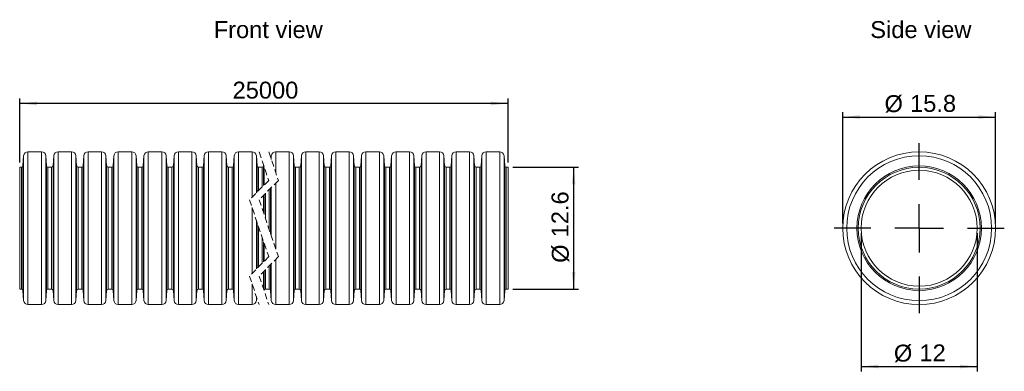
# Model space of a CAD drawing. Header units: millimetres. Extents: x 47 to 250, y 93 to 165.
import ezdxf

# ---------------------------------------------------------------- set-up
doc = ezdxf.new("R2010")
doc.units = ezdxf.units.MM
doc.linetypes.add('HIDDEN', pattern=[1.905, 1.27, -0.635])
doc.layers.add('FORMAT', color=7, linetype='Continuous')
doc.styles.get("Standard").update_dxf_attribs({"font": 'arial.ttf'})

msp = doc.modelspace()

# ---------------------------------------------------------------- linework, layer by layer
at = {"color": 7, "linetype": 'Continuous', "lineweight": 18}
for p, q in [((47.56, 137.31), (47.42, 135.21)), ((47.56, 137.31), (47.56, 107.35)), ((51.24, 138.13), (48.46, 138.13)), ((48.46, 138.13), (48.46, 122.33)), ((51.24, 138.13), (51.24, 106.53)), ((52.28, 135.21), (52.14, 137.31)), ((52.14, 137.31), (52.14, 122.33)), ((53.78, 137.31), (53.64, 135.21)), ((53.78, 137.31), (53.78, 107.35)), ((57.46, 138.13), (54.68, 138.13)), ((54.68, 138.13), (54.68, 122.33)), ((57.46, 138.13), (57.46, 106.53)), ((58.5, 135.21), (58.36, 137.31)), ((58.36, 137.31), (58.36, 122.33)), ((60, 137.31), (59.86, 135.21)), ((60, 137.31), (60, 107.35)), ((63.68, 138.13), (60.9, 138.13)), ((60.9, 138.13), (60.9, 122.33)), ((63.68, 138.13), (63.68, 106.53)), ((64.72, 135.21), (64.58, 137.31)), ((64.58, 137.31), (64.58, 122.33)), ((66.22, 137.31), (66.08, 135.21)), ((66.22, 137.31), (66.22, 107.35)), ((69.9, 138.13), (67.12, 138.13)), ((67.12, 138.13), (67.12, 122.33)), ((69.9, 138.13), (69.9, 106.53)), ((70.94, 135.21), (70.8, 137.31)), ((70.8, 137.31), (70.8, 122.33)), ((72.44, 137.31), (72.3, 135.21)), ((72.44, 137.31), (72.44, 107.35)), ((76.12, 138.13), (73.34, 138.13)), ((73.34, 138.13), (73.34, 122.33)), ((76.12, 138.13), (76.12, 106.53)), ((77.16, 135.21), (77.02, 137.31)), ((77.02, 137.31), (77.02, 122.33)), ((78.66, 137.31), (78.52, 135.21)), ((78.66, 137.31), (78.66, 107.35)), ((82.34, 138.13), (79.56, 138.13)), ((79.56, 138.13), (79.56, 122.33)), ((82.34, 138.13), (82.34, 106.53)), ((83.38, 135.21), (83.24, 137.31)), ((83.24, 137.31), (83.24, 122.33)), ((84.88, 137.31), (84.74, 135.21)), ((84.88, 137.31), (84.88, 107.35)), ((88.56, 138.13), (85.78, 138.13)), ((85.78, 138.13), (85.78, 122.33)), ((88.56, 138.13), (88.56, 106.53)), ((89.6, 135.21), (89.46, 137.31)), ((89.46, 137.31), (89.46, 122.33)), ((91.1, 137.31), (90.96, 135.21)), ((91.1, 137.31), (91.1, 107.35)), ((94.78, 138.13), (92, 138.13)), ((92, 138.13), (92, 122.33)), ((94.78, 138.13), (94.78, 128.76)), ((95.82, 135.21), (95.68, 137.31)), ((95.68, 137.31), (95.68, 129.66)), ((98.77, 137.31), (98.72, 136.67)), ((98.77, 137.31), (98.77, 136.54)), ((102.45, 138.13), (99.67, 138.13)), ((99.67, 138.13), (99.67, 133.89)), ((102.45, 138.13), (102.45, 106.53)), ((103.49, 135.21), (103.35, 137.31)), ((103.35, 137.31), (103.35, 122.33)), ((104.99, 137.31), (104.85, 135.21)), ((104.99, 137.31), (104.99, 107.35)), ((108.67, 138.13), (105.89, 138.13)), ((105.89, 138.13), (105.89, 122.33)), ((108.67, 138.13), (108.67, 106.53)), ((109.71, 135.21), (109.57, 137.31)), ((109.57, 137.31), (109.57, 122.33)), ((111.21, 137.31), (111.07, 135.21)), ((111.21, 137.31), (111.21, 107.35)), ((114.89, 138.13), (112.11, 138.13)), ((112.11, 138.13), (112.11, 122.33)), ((114.89, 138.13), (114.89, 106.53)), ((115.93, 135.21), (115.79, 137.31)), ((115.79, 137.31), (115.79, 122.33)), ((117.43, 137.31), (117.29, 135.21)), ((117.43, 137.31), (117.43, 107.35)), ((121.11, 138.13), (118.33, 138.13)), ((118.33, 138.13), (118.33, 122.33)), ((121.11, 138.13), (121.11, 106.53)), ((122.15, 135.21), (122.01, 137.31)), ((122.01, 137.31), (122.01, 122.33)), ((123.65, 137.31), (123.51, 135.21)), ((123.65, 137.31), (123.65, 107.35)), ((127.33, 138.13), (124.55, 138.13)), ((124.55, 138.13), (124.55, 122.33)), ((127.33, 138.13), (127.33, 106.53)), ((128.37, 135.21), (128.23, 137.31)), ((128.23, 137.31), (128.23, 122.33)), ((129.87, 137.31), (129.73, 135.21)), ((129.87, 137.31), (129.87, 107.35)), ((133.55, 138.13), (130.77, 138.13)), ((130.77, 138.13), (130.77, 122.33)), ((133.55, 138.13), (133.55, 106.53)), ((134.59, 135.21), (134.45, 137.31)), ((134.45, 137.31), (134.45, 122.33)), ((136.09, 137.31), (135.95, 135.21)), ((136.09, 137.31), (136.09, 107.35)), ((139.77, 138.13), (136.99, 138.13)), ((136.99, 138.13), (136.99, 122.33)), ((139.77, 122.33), (139.77, 138.13)), ((140.81, 135.21), (140.67, 137.31)), ((140.67, 107.35), (140.67, 137.31)), ((142.31, 137.31), (142.17, 135.21)), ((142.31, 107.35), (142.31, 137.31)), ((145.99, 138.13), (143.21, 138.13)), ((143.21, 106.53), (143.21, 138.13)), ((145.99, 122.33), (145.99, 138.13)), ((147.03, 135.21), (146.89, 137.31)), ((146.89, 107.35), (146.89, 137.31)), ((47.12, 134.93), (46.74, 134.93)), ((46.74, 134.93), (46.74, 122.33)), ((47.12, 109.73), (47.12, 134.93)), ((47.42, 135.21), (47.42, 109.45)), ((52.28, 109.45), (52.28, 135.21)), ((53.34, 134.93), (52.58, 134.93)), ((52.58, 134.93), (52.58, 122.33)), ((53.34, 109.73), (53.34, 134.93)), ((53.64, 135.21), (53.64, 109.45)), ((58.5, 109.45), (58.5, 135.21)), ((59.56, 134.93), (58.8, 134.93)), ((58.8, 134.93), (58.8, 122.33)), ((59.56, 109.73), (59.56, 134.93)), ((59.86, 135.21), (59.86, 109.45)), ((64.72, 109.45), (64.72, 135.21)), ((65.78, 134.93), (65.02, 134.93)), ((65.02, 134.93), (65.02, 122.33)), ((65.78, 109.73), (65.78, 134.93)), ((66.08, 135.21), (66.08, 109.45)), ((70.94, 109.45), (70.94, 135.21)), ((72, 134.93), (71.24, 134.93)), ((71.24, 134.93), (71.24, 122.33)), ((72, 109.73), (72, 134.93)), ((72.3, 135.21), (72.3, 109.45)), ((77.16, 109.45), (77.16, 135.21)), ((78.22, 134.93), (77.46, 134.93)), ((77.46, 134.93), (77.46, 122.33)), ((78.22, 109.73), (78.22, 134.93)), ((78.52, 135.21), (78.52, 109.45)), ((83.38, 109.45), (83.38, 135.21)), ((84.44, 134.93), (83.68, 134.93)), ((83.68, 134.93), (83.68, 122.33)), ((84.44, 109.73), (84.44, 134.93)), ((84.74, 135.21), (84.74, 109.45)), ((89.6, 109.45), (89.6, 135.21)), ((90.66, 134.93), (89.9, 134.93)), ((89.9, 134.93), (89.9, 122.33)), ((90.66, 109.73), (90.66, 134.93)), ((90.96, 135.21), (90.96, 109.45)), ((95.82, 129.8), (95.82, 135.21)), ((96.88, 134.93), (96.12, 134.93)), ((96.12, 134.93), (96.12, 130.1)), ((96.88, 130.86), (96.88, 134.93)), ((97.19, 135.3), (97.18, 135.21)), ((97.18, 135.21), (97.18, 131.16)), ((97.32, 134.9), (97.32, 131.3)), ((103.49, 109.45), (103.49, 135.21)), ((104.55, 134.93), (103.79, 134.93)), ((103.79, 134.93), (103.79, 122.33)), ((104.55, 109.73), (104.55, 134.93)), ((104.85, 135.21), (104.85, 109.45)), ((109.71, 109.45), (109.71, 135.21)), ((110.77, 134.93), (110.01, 134.93)), ((110.01, 134.93), (110.01, 122.33)), ((110.77, 109.73), (110.77, 134.93)), ((111.07, 135.21), (111.07, 109.45)), ((115.93, 109.45), (115.93, 135.21)), ((116.99, 134.93), (116.23, 134.93)), ((116.23, 134.93), (116.23, 122.33)), ((116.99, 109.73), (116.99, 134.93)), ((117.29, 135.21), (117.29, 109.45)), ((122.15, 109.45), (122.15, 135.21)), ((123.21, 134.93), (122.45, 134.93)), ((122.45, 134.93), (122.45, 122.33)), ((123.21, 109.73), (123.21, 134.93)), ((123.51, 135.21), (123.51, 109.45)), ((128.37, 109.45), (128.37, 135.21)), ((129.43, 134.93), (128.67, 134.93)), ((128.67, 134.93), (128.67, 122.33)), ((129.43, 109.73), (129.43, 134.93)), ((129.73, 135.21), (129.73, 109.45)), ((134.59, 109.45), (134.59, 135.21)), ((135.65, 134.93), (134.89, 134.93)), ((134.89, 134.93), (134.89, 122.33)), ((135.65, 109.73), (135.65, 134.93)), ((135.95, 135.21), (135.95, 109.45)), ((140.81, 122.33), (140.81, 135.21)), ((141.87, 134.93), (141.11, 134.93)), ((141.11, 134.93), (141.11, 109.73)), ((141.87, 122.33), (141.87, 134.93)), ((142.17, 135.21), (142.17, 109.45)), ((147.03, 122.33), (147.03, 135.21)), ((147.71, 134.93), (147.33, 134.93)), ((147.33, 134.93), (147.33, 109.73)), ((147.71, 122.33), (147.71, 134.93)), ((98.22, 132.25), (98.22, 132.2)), ((98.33, 122.06), (98.33, 130.31)), ((98.63, 130.61), (98.63, 121.18)), ((98.77, 130.75), (98.77, 120.77)), ((99.67, 131.65), (99.67, 122.33)), ((97.13, 129.11), (97.13, 125.59)), ((97.27, 125.18), (97.27, 129.25)), ((97.57, 129.55), (97.57, 124.3)), ((94.78, 126.61), (94.78, 112.99)), ((46.74, 122.33), (46.74, 109.73)), ((48.46, 122.33), (48.46, 106.53)), ((52.14, 122.33), (52.14, 107.35)), ((52.58, 122.33), (52.58, 109.73)), ((54.68, 122.33), (54.68, 106.53)), ((58.36, 122.33), (58.36, 107.35)), ((58.8, 122.33), (58.8, 109.73)), ((60.9, 122.33), (60.9, 106.53)), ((64.58, 122.33), (64.58, 107.35)), ((65.02, 122.33), (65.02, 109.73)), ((67.12, 122.33), (67.12, 106.53)), ((70.8, 122.33), (70.8, 107.35)), ((71.24, 122.33), (71.24, 109.73)), ((73.34, 122.33), (73.34, 106.53)), ((77.02, 122.33), (77.02, 107.35)), ((77.46, 122.33), (77.46, 109.73)), ((79.56, 122.33), (79.56, 106.53)), ((83.24, 122.33), (83.24, 107.35)), ((83.68, 122.33), (83.68, 109.73)), ((85.78, 122.33), (85.78, 106.53)), ((89.46, 122.33), (89.46, 107.35)), ((89.9, 122.33), (89.9, 109.73)), ((92, 122.33), (92, 106.53)), ((95.68, 123.96), (95.68, 122.33)), ((95.68, 122.33), (95.68, 113.89)), ((95.82, 114.03), (95.82, 123.54)), ((96.12, 122.66), (96.12, 122.33)), ((96.12, 122.33), (96.12, 114.33)), ((99.67, 122.33), (99.67, 118.12)), ((103.35, 122.33), (103.35, 107.35)), ((103.79, 122.33), (103.79, 109.73)), ((105.89, 122.33), (105.89, 106.53)), ((109.57, 122.33), (109.57, 107.35)), ((110.01, 122.33), (110.01, 109.73)), ((112.11, 122.33), (112.11, 106.53)), ((115.79, 122.33), (115.79, 107.35)), ((116.23, 122.33), (116.23, 109.73)), ((118.33, 122.33), (118.33, 106.53)), ((122.01, 122.33), (122.01, 107.35)), ((122.45, 122.33), (122.45, 109.73)), ((124.55, 122.33), (124.55, 106.53)), ((128.23, 122.33), (128.23, 107.35)), ((128.67, 122.33), (128.67, 109.73)), ((130.77, 122.33), (130.77, 106.53)), ((134.45, 122.33), (134.45, 107.35)), ((134.89, 122.33), (134.89, 109.73)), ((136.99, 122.33), (136.99, 106.53)), ((139.77, 106.53), (139.77, 122.33)), ((140.81, 109.45), (140.81, 122.33)), ((141.87, 109.73), (141.87, 122.33)), ((145.99, 106.53), (145.99, 122.33)), ((147.03, 109.45), (147.03, 122.33)), ((147.71, 109.73), (147.71, 122.33)), ((96.88, 115.09), (96.88, 120.42)), ((97.18, 119.54), (97.18, 115.39)), ((97.32, 119.13), (97.32, 115.53)), ((98.22, 116.48), (98.22, 116.43)), ((98.33, 109.73), (98.33, 114.53)), ((98.63, 114.83), (98.63, 109.45)), ((98.77, 114.97), (98.77, 107.35)), ((99.67, 115.87), (99.67, 106.53)), ((97.13, 113.33), (97.13, 109.82)), ((97.27, 109.45), (97.27, 113.47)), ((97.57, 113.77), (97.57, 109.73)), ((94.78, 110.83), (94.78, 106.53)), ((46.74, 109.73), (47.12, 109.73)), ((47.42, 109.45), (47.56, 107.35)), ((52.14, 107.35), (52.28, 109.45)), ((52.58, 109.73), (53.34, 109.73)), ((53.64, 109.45), (53.78, 107.35)), ((58.36, 107.35), (58.5, 109.45)), ((58.8, 109.73), (59.56, 109.73)), ((59.86, 109.45), (60, 107.35)), ((64.58, 107.35), (64.72, 109.45)), ((65.02, 109.73), (65.78, 109.73)), ((66.08, 109.45), (66.22, 107.35)), ((70.8, 107.35), (70.94, 109.45)), ((71.24, 109.73), (72, 109.73)), ((72.3, 109.45), (72.44, 107.35)), ((77.02, 107.35), (77.16, 109.45)), ((77.46, 109.73), (78.22, 109.73)), ((78.52, 109.45), (78.66, 107.35)), ((83.24, 107.35), (83.38, 109.45)), ((83.68, 109.73), (84.44, 109.73)), ((84.74, 109.45), (84.88, 107.35)), ((89.46, 107.35), (89.6, 109.45)), ((89.9, 109.73), (90.66, 109.73)), ((90.96, 109.45), (91.1, 107.35)), ((95.68, 108.18), (95.68, 107.35)), ((95.68, 107.35), (95.73, 108.04)), ((97.26, 109.41), (97.27, 109.45)), ((97.57, 109.73), (98.33, 109.73)), ((98.63, 109.45), (98.77, 107.35)), ((103.35, 107.35), (103.49, 109.45)), ((103.79, 109.73), (104.55, 109.73)), ((104.85, 109.45), (104.99, 107.35)), ((109.57, 107.35), (109.71, 109.45)), ((110.01, 109.73), (110.77, 109.73)), ((111.07, 109.45), (111.21, 107.35)), ((115.79, 107.35), (115.93, 109.45)), ((116.23, 109.73), (116.99, 109.73)), ((117.29, 109.45), (117.43, 107.35)), ((122.01, 107.35), (122.15, 109.45)), ((122.45, 109.73), (123.21, 109.73)), ((123.51, 109.45), (123.65, 107.35)), ((128.23, 107.35), (128.37, 109.45)), ((128.67, 109.73), (129.43, 109.73)), ((129.73, 109.45), (129.87, 107.35)), ((134.45, 107.35), (134.59, 109.45)), ((134.89, 109.73), (135.65, 109.73)), ((135.95, 109.45), (136.09, 107.35)), ((140.67, 107.35), (140.81, 109.45)), ((141.11, 109.73), (141.87, 109.73)), ((142.17, 109.45), (142.31, 107.35)), ((146.89, 107.35), (147.03, 109.45)), ((147.33, 109.73), (147.71, 109.73)), ((48.46, 106.53), (51.24, 106.53)), ((54.68, 106.53), (57.46, 106.53)), ((60.9, 106.53), (63.68, 106.53)), ((67.12, 106.53), (69.9, 106.53)), ((73.34, 106.53), (76.12, 106.53)), ((79.56, 106.53), (82.34, 106.53)), ((85.78, 106.53), (88.56, 106.53)), ((92, 106.53), (94.78, 106.53)), ((99.67, 106.53), (102.45, 106.53)), ((105.89, 106.53), (108.67, 106.53)), ((112.11, 106.53), (114.89, 106.53)), ((118.33, 106.53), (121.11, 106.53)), ((124.55, 106.53), (127.33, 106.53)), ((130.77, 106.53), (133.55, 106.53)), ((136.99, 106.53), (139.77, 106.53)), ((143.21, 106.53), (145.99, 106.53))]:
    msp.add_line(p, q, dxfattribs=at)
at = {"color": 7, "linetype": 'HIDDEN', "lineweight": 18}
for p, q in [((96.24, 138.1), (98.24, 132.22)), ((98.24, 138.1), (100.24, 132.22)), ((98.24, 132.22), (94.24, 128.22)), ((100.24, 132.22), (96.24, 128.22)), ((94.24, 128.22), (98.24, 116.44)), ((96.24, 128.22), (100.24, 116.44)), ((98.24, 116.44), (94.24, 112.44)), ((100.24, 116.44), (96.24, 112.44)), ((94.24, 112.44), (96.24, 106.55)), ((96.24, 112.44), (98.24, 106.55))]:
    msp.add_line(p, q, dxfattribs=at)
at = {"color": 7, "linetype": 'Continuous', "lineweight": 18}
for radius in [15.8, 14.98, 12.88, 12.6, 12]:
    msp.add_circle((232.72, 122.33), radius, dxfattribs=at)
for centre, radius, start, end in [((48.46, 137.23), 0.9, 89.7731, 174.9008), ((51.25, 137.23), 0.9, 5.0992, 90.2269), ((54.68, 137.23), 0.9, 89.7731, 174.9008), ((57.47, 137.23), 0.9, 5.0992, 90.2269), ((60.9, 137.23), 0.9, 89.7731, 174.9008), ((63.69, 137.23), 0.9, 5.0992, 90.2269), ((67.12, 137.23), 0.9, 89.7731, 174.9008), ((69.91, 137.23), 0.9, 5.0992, 90.2269), ((73.34, 137.23), 0.9, 89.7731, 174.9008), ((76.13, 137.23), 0.9, 5.0992, 90.2269), ((79.56, 137.23), 0.9, 89.7731, 174.9008), ((82.35, 137.23), 0.9, 5.0992, 90.2269), ((85.78, 137.23), 0.9, 89.7731, 174.9008), ((88.57, 137.23), 0.9, 5.0992, 90.2268), ((92, 137.23), 0.9, 89.7731, 174.9008), ((94.79, 137.23), 0.9, 5.0992, 90.2268), ((99.66, 137.23), 0.9, 89.7732, 174.9008), ((102.45, 137.23), 0.9, 5.0992, 90.2269), ((105.88, 137.23), 0.9, 89.7732, 174.9008), ((108.67, 137.23), 0.9, 5.0992, 90.2269), ((112.1, 137.23), 0.9, 89.7731, 174.9008), ((114.89, 137.23), 0.9, 5.0992, 90.2269), ((118.32, 137.23), 0.9, 89.7731, 174.9008), ((121.11, 137.23), 0.9, 5.0992, 90.2269), ((124.54, 137.23), 0.9, 89.7731, 174.9008), ((127.33, 137.23), 0.9, 5.0992, 90.2269), ((130.76, 137.23), 0.9, 89.7731, 174.9008), ((133.55, 137.23), 0.9, 5.0992, 90.2269), ((136.98, 137.23), 0.9, 89.7731, 174.9008), ((139.77, 137.23), 0.9, 5.0992, 90.2269), ((143.2, 137.23), 0.9, 89.7731, 174.9008), ((145.99, 137.23), 0.9, 5.0992, 90.2269), ((47.12, 135.23), 0.3, 269.9999, 356.186), ((52.58, 135.23), 0.3, 183.814, 270.0001), ((53.34, 135.23), 0.3, 269.9992, 356.186), ((58.8, 135.23), 0.3, 183.814, 270.0008), ((59.56, 135.23), 0.3, 269.9999, 356.186), ((65.02, 135.23), 0.3, 183.814, 270.0001), ((65.78, 135.23), 0.3, 269.9992, 356.186), ((71.24, 135.23), 0.3, 183.8153, 269.9996), ((72, 135.23), 0.3, 269.9999, 356.186), ((77.46, 135.23), 0.3, 183.814, 270.0001), ((78.22, 135.23), 0.3, 269.9999, 356.186), ((83.68, 135.23), 0.3, 183.814, 270.0004), ((84.44, 135.23), 0.3, 270.0002, 356.1853), ((89.9, 135.23), 0.3, 183.8143, 270), ((90.66, 135.23), 0.3, 269.9997, 356.186), ((96.12, 135.23), 0.3, 183.814, 270.0003), ((96.88, 135.23), 0.3, 269.9999, 356.1858), ((103.79, 135.23), 0.3, 183.814, 270.0003), ((104.55, 135.23), 0.3, 270, 356.1857), ((110.01, 135.23), 0.3, 183.8147, 269.9998), ((110.77, 135.23), 0.3, 269.9996, 356.186), ((116.23, 135.23), 0.3, 183.814, 270.0001), ((116.99, 135.23), 0.3, 269.9999, 356.186), ((122.45, 135.23), 0.3, 183.814, 270.0001), ((123.21, 135.23), 0.3, 270.0004, 356.1847), ((128.67, 135.23), 0.3, 183.814, 270.0008), ((129.43, 135.23), 0.3, 269.9999, 356.186), ((134.89, 135.23), 0.3, 183.814, 270.0001), ((135.65, 135.23), 0.3, 269.9992, 356.186), ((141.11, 135.23), 0.3, 183.814, 270.0008), ((141.87, 135.23), 0.3, 269.9999, 356.186), ((147.33, 135.23), 0.3, 183.814, 270.0001), ((47.12, 109.43), 0.3, 3.814, 90.0001), ((52.58, 109.43), 0.3, 89.9999, 176.186), ((53.34, 109.43), 0.3, 3.814, 90.0008), ((58.8, 109.43), 0.3, 89.9992, 176.186), ((59.56, 109.43), 0.3, 3.814, 90.0001), ((65.02, 109.43), 0.3, 89.9999, 176.186), ((65.78, 109.43), 0.3, 3.814, 90.0008), ((71.24, 109.43), 0.3, 90.0004, 176.1847), ((72, 109.43), 0.3, 3.814, 90.0001), ((77.46, 109.43), 0.3, 89.9999, 176.186), ((78.22, 109.43), 0.3, 3.814, 90.0001), ((83.68, 109.43), 0.3, 89.9996, 176.186), ((84.44, 109.43), 0.3, 3.8147, 89.9998), ((89.9, 109.43), 0.3, 90, 176.1857), ((90.66, 109.43), 0.3, 3.814, 90.0003), ((97.57, 109.43), 0.3, 89.9999, 176.1858), ((98.33, 109.43), 0.3, 3.814, 90.0003), ((103.79, 109.43), 0.3, 89.9997, 176.186), ((104.55, 109.43), 0.3, 3.8143, 90), ((110.01, 109.43), 0.3, 90.0002, 176.1853), ((110.77, 109.43), 0.3, 3.814, 90.0004), ((116.23, 109.43), 0.3, 89.9999, 176.186), ((116.99, 109.43), 0.3, 3.814, 90.0001), ((122.45, 109.43), 0.3, 89.9999, 176.186), ((123.21, 109.43), 0.3, 3.8153, 89.9996), ((128.67, 109.43), 0.3, 89.9992, 176.186), ((129.43, 109.43), 0.3, 3.814, 90.0001), ((134.89, 109.43), 0.3, 89.9999, 176.186), ((135.65, 109.43), 0.3, 3.814, 90.0008), ((141.11, 109.43), 0.3, 89.9992, 176.186), ((141.87, 109.43), 0.3, 3.814, 90.0001), ((147.33, 109.43), 0.3, 89.9999, 176.186), ((48.46, 107.43), 0.9, 185.0992, 270.2269), ((51.25, 107.43), 0.9, 269.7731, 354.9008), ((54.68, 107.43), 0.9, 185.0992, 270.2269), ((57.47, 107.43), 0.9, 269.7731, 354.9008), ((60.9, 107.43), 0.9, 185.0992, 270.2269), ((63.69, 107.43), 0.9, 269.7731, 354.9008), ((67.12, 107.43), 0.9, 185.0992, 270.2269), ((69.91, 107.43), 0.9, 269.7731, 354.9008), ((73.34, 107.43), 0.9, 185.0992, 270.2269), ((76.13, 107.43), 0.9, 269.7731, 354.9008), ((79.56, 107.43), 0.9, 185.0992, 270.2269), ((82.35, 107.43), 0.9, 269.7731, 354.9008), ((85.78, 107.43), 0.9, 185.0992, 270.2269), ((88.57, 107.43), 0.9, 269.7732, 354.9008), ((92, 107.43), 0.9, 185.0992, 270.2269), ((94.79, 107.43), 0.9, 269.7732, 354.9008), ((99.66, 107.43), 0.9, 185.0992, 270.2268), ((102.45, 107.43), 0.9, 269.7731, 354.9008), ((105.88, 107.43), 0.9, 185.0992, 270.2268), ((108.67, 107.43), 0.9, 269.7731, 354.9008), ((112.1, 107.43), 0.9, 185.0992, 270.2269), ((114.89, 107.43), 0.9, 269.7731, 354.9008), ((118.32, 107.43), 0.9, 185.0992, 270.2269), ((121.11, 107.43), 0.9, 269.7731, 354.9008), ((124.54, 107.43), 0.9, 185.0992, 270.2269), ((127.33, 107.43), 0.9, 269.7731, 354.9008), ((130.76, 107.43), 0.9, 185.0992, 270.2269), ((133.55, 107.43), 0.9, 269.7731, 354.9008), ((136.98, 107.43), 0.9, 185.0992, 270.2269), ((139.77, 107.43), 0.9, 269.7731, 354.9008), ((143.2, 107.43), 0.9, 185.0992, 270.2269), ((145.99, 107.43), 0.9, 269.7731, 354.9008)]:
    msp.add_arc(centre, radius, start, end, dxfattribs=at)
at = {"layer": 'FORMAT', "color": 7}
for p, q in [((46.74, 135.93), (46.74, 149.13)), ((147.71, 135.93), (147.71, 149.13)), ((147.71, 148.13), (46.74, 148.13)), ((216.92, 123.33), (216.92, 146.32)), ((216.92, 145.32), (248.52, 145.32)), ((248.52, 123.33), (248.52, 146.32)), ((232.72, 132.33), (232.72, 139.93)), ((148.71, 134.93), (162.28, 134.93)), ((161.28, 134.93), (161.28, 109.73)), ((232.72, 122.33), (232.72, 127.33)), ((222.72, 122.33), (215.12, 122.33)), ((232.72, 122.33), (227.72, 122.33)), ((232.72, 122.33), (232.72, 117.33)), ((232.72, 122.33), (237.72, 122.33)), ((242.72, 122.33), (250.32, 122.33)), ((220.72, 121.33), (220.72, 92.72)), ((244.72, 121.33), (244.72, 92.72)), ((232.72, 112.33), (232.72, 104.73)), ((148.71, 109.73), (162.28, 109.73)), ((220.72, 93.72), (244.72, 93.72))]:
    msp.add_line(p, q, dxfattribs=at)
for points in [[(46.74, 148.13), (50.3, 147.75), (50.3, 148.51)], [(147.71, 148.13), (144.15, 148.51), (144.15, 147.75)], [(216.92, 145.32), (220.48, 144.94), (220.48, 145.7)], [(248.52, 145.32), (244.97, 145.7), (244.97, 144.94)], [(161.28, 134.93), (160.9, 131.37), (161.66, 131.37)], [(161.28, 109.73), (161.66, 113.28), (160.9, 113.28)], [(220.72, 93.72), (224.28, 93.34), (224.28, 94.1)], [(244.72, 93.72), (241.17, 94.1), (241.17, 93.34)]]:
    msp.add_solid(points, dxfattribs=at)

# ---------------------------------------------------------------- texts
at = {"layer": 'FORMAT', "color": 7, "linetype": 'Continuous'}
for s, p in [('Front view', (86.86, 161.66)), ('Side view', (222.61, 161.66))]:
    msp.add_text(s, height=3.5, dxfattribs=at).set_placement(p)
at = {"layer": 'FORMAT', "color": 7, "char_height": 3.5, "attachment_point": 1}
for s, insert in [('25000', (90.76, 152.64)), ('%%c', (225.56, 149.84)), ('15.8', (230.84, 149.89)), ('%%c', (227.5, 98.24)), ('12', (232.78, 98.29))]:
    msp.add_mtext(s, dxfattribs=dict(at, insert=insert))
at = {"layer": 'FORMAT', "color": 7, "char_height": 3.5, "attachment_point": 1, "rotation": 90}
for s, insert in [('12.6', (156.71, 120.44)), ('%%c', (156.77, 115.16))]:
    msp.add_mtext(s, dxfattribs=dict(at, insert=insert))

doc.saveas('drawing.dxf')
